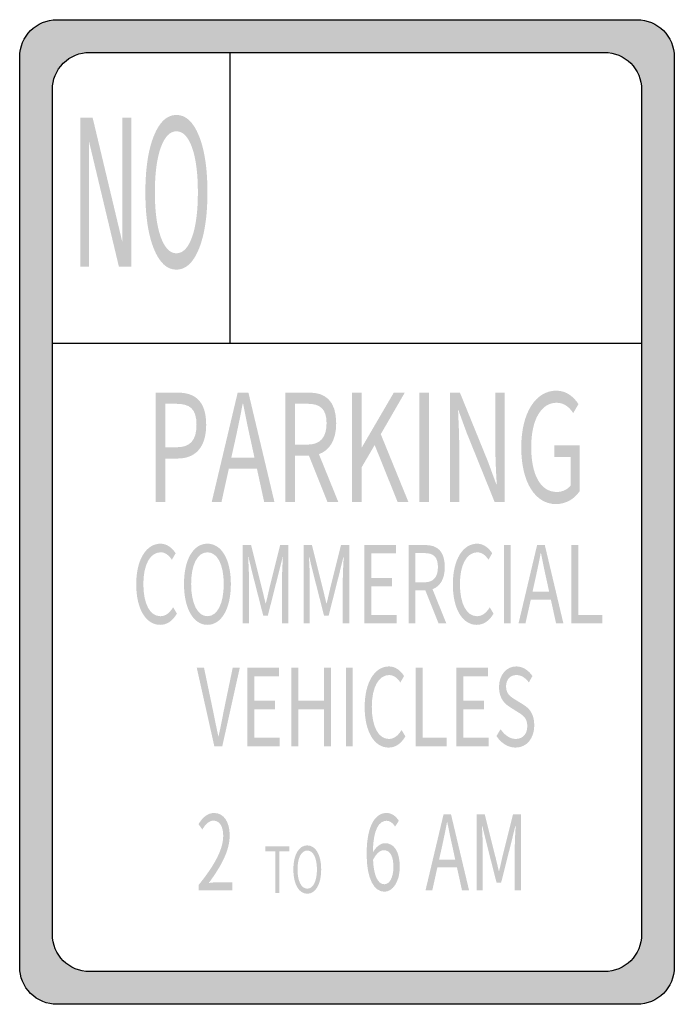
# Model space of a CAD drawing. Header units: inches. Extents: x -0.5 to 0.5, y -0.75 to 0.75.
import ezdxf

# ---------------------------------------------------------------- set-up
doc = ezdxf.new("R2010")
doc.units = ezdxf.units.IN
doc.header["$MEASUREMENT"] = 0

msp = doc.modelspace()

# ---------------------------------------------------------------- hatches: boundary and pattern name
h = msp.add_hatch(color=7)
edge = h.paths.add_edge_path()
edge.add_line((-0.443, 0.7521), (0.443, 0.7521))
edge.add_spline(control_points=[(0.443, 0.7521), (0.4745, 0.7521), (0.5, 0.7266), (0.5, 0.6951)], knot_values=[0, 0, 0, 0, 1, 1, 1, 1], degree=3, periodic=0)
edge.add_line((0.5, 0.6951), (0.5, -0.6951))
edge.add_spline(control_points=[(0.5, -0.6951), (0.5, -0.7266), (0.4745, -0.7521), (0.443, -0.7521)], knot_values=[0, 0, 0, 0, 1, 1, 1, 1], degree=3, periodic=0)
edge.add_line((0.443, -0.7521), (-0.443, -0.7521))
edge.add_spline(control_points=[(-0.443, -0.7521), (-0.4581, -0.7521), (-0.4726, -0.7461), (-0.4833, -0.7354), (-0.494, -0.7247), (-0.5, -0.7102), (-0.5, -0.6951)], knot_values=[0, 0, 0, 0, 1, 1, 1, 2, 2, 2, 2], degree=3, periodic=0)
edge.add_line((-0.5, -0.6951), (-0.5, 0.6951))
edge.add_spline(control_points=[(-0.5, 0.6951), (-0.5, 0.7266), (-0.4745, 0.7521), (-0.443, 0.7521)], knot_values=[0, 0, 0, 0, 1, 1, 1, 1], degree=3, periodic=0)
edge = h.paths.add_edge_path(flags=0)
edge.add_line((-0.3931, 0.7022), (0.3931, 0.7022))
edge.add_spline(control_points=[(0.3931, 0.7022), (0.4246, 0.7022), (0.4501, 0.6767), (0.4501, 0.6452)], knot_values=[0, 0, 0, 0, 1, 1, 1, 1], degree=3, periodic=0)
edge.add_line((0.4501, 0.6452), (0.4501, -0.6452))
edge.add_spline(control_points=[(0.4501, -0.6452), (0.4501, -0.6767), (0.4246, -0.7022), (0.3931, -0.7022)], knot_values=[0, 0, 0, 0, 1, 1, 1, 1], degree=3, periodic=0)
edge.add_line((0.3931, -0.7022), (-0.3931, -0.7022))
edge.add_spline(control_points=[(-0.3931, -0.7022), (-0.4246, -0.7022), (-0.4501, -0.6767), (-0.4501, -0.6452)], knot_values=[0, 0, 0, 0, 1, 1, 1, 1], degree=3, periodic=0)
edge.add_line((-0.4501, -0.6452), (-0.4501, 0.6452))
edge.add_spline(control_points=[(-0.4501, 0.6452), (-0.4501, 0.6603), (-0.4441, 0.6748), (-0.4334, 0.6855), (-0.4227, 0.6962), (-0.4083, 0.7022), (-0.3931, 0.7022)], knot_values=[0, 0, 0, 0, 1, 1, 1, 2, 2, 2, 2], degree=3, periodic=0)
for points in [[(-0.4073, 0.6025), (-0.3886, 0.6025), (-0.3431, 0.4119), (-0.3431, 0.6025), (-0.3297, 0.6025), (-0.3297, 0.3746), (-0.3484, 0.3746), (-0.3939, 0.5652), (-0.3939, 0.3746), (-0.4073, 0.3746), (-0.4073, 0.6025)], [(0.0075, 0.0151), (0.0222, 0.0151), (0.0222, 0.068), (0.0423, 0.1023), (0.0774, 0.0151), (0.0939, 0.0151), (0.0516, 0.1189), (0.0883, 0.1824), (0.0715, 0.1824), (0.0225, 0.0984), (0.0222, 0.0984), (0.0222, 0.1824), (0.0075, 0.1824), (0.0075, 0.0151)], [(0.1107, 0.0151), (0.1254, 0.0151), (0.1254, 0.1824), (0.1107, 0.1824), (0.1107, 0.0151)], [(0.0266, -0.1703), (0.0761, -0.1703), (0.0761, -0.1574), (0.0371, -0.1574), (0.0371, -0.1138), (0.0689, -0.1138), (0.0689, -0.1009), (0.0371, -0.1009), (0.0371, -0.0633), (0.0749, -0.0633), (0.0749, -0.0505), (0.0266, -0.0505), (0.0266, -0.1703)], [(0.2396, -0.1703), (0.2501, -0.1703), (0.2501, -0.0505), (0.2396, -0.0505), (0.2396, -0.1703)], [(0.3427, -0.1703), (0.3899, -0.1703), (0.3899, -0.1574), (0.3532, -0.1574), (0.3532, -0.0505), (0.3427, -0.0505), (0.3427, -0.1703)], [(-0.1523, -0.3578), (-0.1027, -0.3578), (-0.1027, -0.3449), (-0.1417, -0.3449), (-0.1417, -0.3013), (-0.1099, -0.3013), (-0.1099, -0.2884), (-0.1417, -0.2884), (-0.1417, -0.2508), (-0.104, -0.2508), (-0.104, -0.238), (-0.1523, -0.238), (-0.1523, -0.3578)], [(-0.0849, -0.3578), (-0.0743, -0.3578), (-0.0743, -0.3013), (-0.0352, -0.3013), (-0.0352, -0.3578), (-0.0246, -0.3578), (-0.0246, -0.238), (-0.0352, -0.238), (-0.0352, -0.2882), (-0.0743, -0.2882), (-0.0743, -0.238), (-0.0849, -0.238), (-0.0849, -0.3578)], [(-0.0016, -0.3578), (0.0089, -0.3578), (0.0089, -0.238), (-0.0016, -0.238), (-0.0016, -0.3578)], [(0.1049, -0.3578), (0.1522, -0.3578), (0.1522, -0.3449), (0.1154, -0.3449), (0.1154, -0.238), (0.1049, -0.238), (0.1049, -0.3578)], [(0.167, -0.3578), (0.2166, -0.3578), (0.2166, -0.3449), (0.1776, -0.3449), (0.1776, -0.3013), (0.2094, -0.3013), (0.2094, -0.2884), (0.1776, -0.2884), (0.1776, -0.2508), (0.2153, -0.2508), (0.2153, -0.238), (0.167, -0.238), (0.167, -0.3578)], [(-0.1096, -0.582), (-0.1032, -0.582), (-0.1032, -0.5182), (-0.0881, -0.5182), (-0.0881, -0.5106), (-0.1247, -0.5106), (-0.1247, -0.5182), (-0.1096, -0.5182), (-0.1096, -0.582)]]:
    msp.add_hatch(color=7).paths.add_polyline_path(points)
h = msp.add_hatch(color=7)
edge = h.paths.add_edge_path()
edge.add_spline(control_points=[(-0.2606, 0.6066), (-0.2462, 0.6066), (-0.2347, 0.5959), (-0.2261, 0.5745), (-0.2175, 0.5531), (-0.2132, 0.5243), (-0.2132, 0.4883), (-0.2132, 0.4524), (-0.2175, 0.4237), (-0.2261, 0.4023), (-0.2347, 0.3809), (-0.2462, 0.3702), (-0.2606, 0.3702), (-0.275, 0.3702), (-0.2865, 0.3809), (-0.2951, 0.4022), (-0.3037, 0.4236), (-0.308, 0.4523), (-0.308, 0.4883), (-0.308, 0.5243), (-0.3037, 0.5531), (-0.2951, 0.5745), (-0.2865, 0.5959), (-0.275, 0.6066), (-0.2606, 0.6066)], knot_values=[0, 0, 0, 0, 1, 1, 1, 2, 2, 2, 3, 3, 3, 4, 4, 4, 5, 5, 5, 6, 6, 6, 7, 7, 7, 8, 8, 8, 8], degree=3, periodic=0)
edge = h.paths.add_edge_path(flags=0)
edge.add_spline(control_points=[(-0.2606, 0.5816), (-0.2706, 0.5816), (-0.2786, 0.5732), (-0.2846, 0.5565), (-0.2905, 0.5399), (-0.2935, 0.5171), (-0.2935, 0.4883), (-0.2935, 0.4596), (-0.2905, 0.4369), (-0.2846, 0.4203), (-0.2786, 0.4036), (-0.2706, 0.3952), (-0.2606, 0.3952), (-0.2505, 0.3952), (-0.2425, 0.4036), (-0.2366, 0.4203), (-0.2307, 0.4369), (-0.2278, 0.4596), (-0.2278, 0.4883), (-0.2278, 0.5171), (-0.2307, 0.5399), (-0.2366, 0.5565), (-0.2425, 0.5732), (-0.2505, 0.5816), (-0.2606, 0.5816)], knot_values=[0, 0, 0, 0, 1, 1, 1, 2, 2, 2, 3, 3, 3, 4, 4, 4, 5, 5, 5, 6, 6, 6, 7, 7, 7, 8, 8, 8, 8], degree=3, periodic=0)
h = msp.add_hatch(color=7)
edge = h.paths.add_edge_path()
edge.add_line((-0.2923, 0.0151), (-0.2776, 0.0151))
edge.add_line((-0.2776, 0.0151), (-0.2776, 0.0817))
edge.add_line((-0.2776, 0.0817), (-0.2583, 0.0817))
edge.add_spline(control_points=[(-0.2583, 0.0817), (-0.2326, 0.0817), (-0.2151, 0.0979), (-0.2151, 0.1333), (-0.2151, 0.1699), (-0.2327, 0.1824), (-0.2589, 0.1824)], knot_values=[0, 0, 0, 0, 1, 1, 1, 2, 2, 2, 2], degree=3, periodic=0)
edge.add_line((-0.2589, 0.1824), (-0.2923, 0.1824))
edge.add_line((-0.2923, 0.1824), (-0.2923, 0.0151))
edge = h.paths.add_edge_path(flags=0)
edge.add_line((-0.2776, 0.0989), (-0.2776, 0.1653))
edge.add_line((-0.2776, 0.1653), (-0.2609, 0.1653))
edge.add_spline(control_points=[(-0.2609, 0.1653), (-0.2402, 0.1653), (-0.2299, 0.1578), (-0.2299, 0.1333), (-0.2299, 0.1094), (-0.2396, 0.0989), (-0.2602, 0.0989)], knot_values=[0, 0, 0, 0, 1, 1, 1, 2, 2, 2, 2], degree=3, periodic=0)
edge.add_line((-0.2602, 0.0989), (-0.2776, 0.0989))
h = msp.add_hatch(color=7)
h.paths.add_polyline_path([(-0.2067, 0.0151), (-0.1918, 0.0151), (-0.1805, 0.0662), (-0.1376, 0.0662), (-0.1265, 0.0151), (-0.1108, 0.0151), (-0.1506, 0.1824), (-0.167, 0.1824), (-0.2067, 0.0151)])
edge = h.paths.add_edge_path(flags=0)
edge.add_line((-0.1768, 0.0829), (-0.171, 0.1087))
edge.add_spline(control_points=[(-0.171, 0.1087), (-0.1669, 0.1276), (-0.1631, 0.1457), (-0.1594, 0.1653)], knot_values=[0, 0, 0, 0, 1, 1, 1, 1], degree=3, periodic=0)
edge.add_line((-0.1594, 0.1653), (-0.1587, 0.1653))
edge.add_spline(control_points=[(-0.1587, 0.1653), (-0.1549, 0.1459), (-0.1512, 0.1276), (-0.1469, 0.1087)], knot_values=[0, 0, 0, 0, 1, 1, 1, 1], degree=3, periodic=0)
edge.add_line((-0.1469, 0.1087), (-0.1413, 0.0829))
edge.add_line((-0.1413, 0.0829), (-0.1768, 0.0829))
h = msp.add_hatch(color=7)
edge = h.paths.add_edge_path()
edge.add_line((-0.0298, 0.0151), (-0.0132, 0.0151))
edge.add_line((-0.0132, 0.0151), (-0.0429, 0.0884))
edge.add_spline(control_points=[(-0.0429, 0.0884), (-0.0271, 0.0938), (-0.0165, 0.1094), (-0.0165, 0.1356), (-0.0165, 0.1703), (-0.0336, 0.1824), (-0.0574, 0.1824)], knot_values=[0, 0, 0, 0, 1, 1, 1, 2, 2, 2, 2], degree=3, periodic=0)
edge.add_line((-0.0574, 0.1824), (-0.094, 0.1824))
edge.add_line((-0.094, 0.1824), (-0.094, 0.0151))
edge.add_line((-0.094, 0.0151), (-0.0793, 0.0151))
edge.add_line((-0.0793, 0.0151), (-0.0793, 0.0861))
edge.add_line((-0.0793, 0.0861), (-0.0582, 0.0861))
edge.add_line((-0.0582, 0.0861), (-0.0298, 0.0151))
edge = h.paths.add_edge_path(flags=0)
edge.add_line((-0.0793, 0.103), (-0.0793, 0.1653))
edge.add_line((-0.0793, 0.1653), (-0.0597, 0.1653))
edge.add_spline(control_points=[(-0.0597, 0.1653), (-0.0413, 0.1653), (-0.0312, 0.1575), (-0.0312, 0.1356), (-0.0312, 0.1137), (-0.0413, 0.103), (-0.0597, 0.103)], knot_values=[0, 0, 0, 0, 1, 1, 1, 2, 2, 2, 2], degree=3, periodic=0)
edge.add_line((-0.0597, 0.103), (-0.0793, 0.103))
h = msp.add_hatch(color=7)
edge = h.paths.add_edge_path()
edge.add_line((0.1575, 0.0151), (0.1714, 0.0151))
edge.add_line((0.1714, 0.0151), (0.1714, 0.103))
edge.add_spline(control_points=[(0.1714, 0.103), (0.1714, 0.1205), (0.1703, 0.1384), (0.1697, 0.1552)], knot_values=[0, 0, 0, 0, 1, 1, 1, 1], degree=3, periodic=0)
edge.add_line((0.1697, 0.1552), (0.1703, 0.1552))
edge.add_line((0.1703, 0.1552), (0.1829, 0.1208))
edge.add_line((0.1829, 0.1208), (0.2256, 0.0151))
edge.add_line((0.2256, 0.0151), (0.2408, 0.0151))
edge.add_line((0.2408, 0.0151), (0.2408, 0.1824))
edge.add_line((0.2408, 0.1824), (0.2267, 0.1824))
edge.add_line((0.2267, 0.1824), (0.2267, 0.0954))
edge.add_spline(control_points=[(0.2267, 0.0954), (0.2267, 0.0781), (0.2278, 0.0591), (0.2288, 0.0425)], knot_values=[0, 0, 0, 0, 1, 1, 1, 1], degree=3, periodic=0)
edge.add_line((0.2288, 0.0425), (0.228, 0.0425))
edge.add_line((0.228, 0.0425), (0.2154, 0.0769))
edge.add_line((0.2154, 0.0769), (0.1725, 0.1824))
edge.add_line((0.1725, 0.1824), (0.1575, 0.1824))
edge.add_line((0.1575, 0.1824), (0.1575, 0.0151))
h = msp.add_hatch(color=7)
edge = h.paths.add_edge_path()
edge.add_spline(control_points=[(0.3191, 0.0121), (0.3347, 0.0121), (0.3477, 0.0203), (0.3552, 0.0315)], knot_values=[0, 0, 0, 0, 1, 1, 1, 1], degree=3, periodic=0)
edge.add_line((0.3552, 0.0315), (0.3552, 0.1018))
edge.add_line((0.3552, 0.1018), (0.3167, 0.1018))
edge.add_line((0.3167, 0.1018), (0.3167, 0.0842))
edge.add_line((0.3167, 0.0842), (0.3416, 0.0842))
edge.add_line((0.3416, 0.0842), (0.3416, 0.0404))
edge.add_spline(control_points=[(0.3416, 0.0404), (0.337, 0.0343), (0.3288, 0.0306), (0.3205, 0.0306), (0.2954, 0.0306), (0.2814, 0.0571), (0.2814, 0.0993), (0.2814, 0.1411), (0.2967, 0.1669), (0.3203, 0.1669), (0.332, 0.1669), (0.3397, 0.1598), (0.3456, 0.1511)], knot_values=[0, 0, 0, 0, 1, 1, 1, 2, 2, 2, 3, 3, 3, 4, 4, 4, 4], degree=3, periodic=0)
edge.add_line((0.3456, 0.1511), (0.3536, 0.1648))
edge.add_spline(control_points=[(0.3536, 0.1648), (0.3469, 0.1749), (0.3362, 0.1854), (0.3199, 0.1854), (0.2889, 0.1854), (0.2662, 0.1527), (0.2662, 0.0986), (0.2662, 0.0443), (0.2882, 0.0121), (0.3191, 0.0121)], knot_values=[0, 0, 0, 0, 1, 1, 1, 2, 2, 2, 3, 3, 3, 3], degree=3, periodic=0)
h = msp.add_hatch(color=7)
edge = h.paths.add_edge_path()
edge.add_spline(control_points=[(-0.2855, -0.1724), (-0.2746, -0.1724), (-0.2664, -0.1662), (-0.2598, -0.1553)], knot_values=[0, 0, 0, 0, 1, 1, 1, 1], degree=3, periodic=0)
edge.add_line((-0.2598, -0.1553), (-0.2656, -0.1456))
edge.add_spline(control_points=[(-0.2656, -0.1456), (-0.271, -0.1541), (-0.277, -0.1592), (-0.285, -0.1592), (-0.3011, -0.1592), (-0.3111, -0.1402), (-0.3111, -0.11), (-0.3111, -0.0801), (-0.3005, -0.0616), (-0.2847, -0.0616), (-0.2775, -0.0616), (-0.272, -0.0662), (-0.2675, -0.0729)], knot_values=[0, 0, 0, 0, 1, 1, 1, 2, 2, 2, 3, 3, 3, 4, 4, 4, 4], degree=3, periodic=0)
edge.add_line((-0.2675, -0.0729), (-0.2618, -0.0631))
edge.add_spline(control_points=[(-0.2618, -0.0631), (-0.2666, -0.0554), (-0.2746, -0.0484), (-0.2848, -0.0484), (-0.3061, -0.0484), (-0.322, -0.0718), (-0.322, -0.1105), (-0.322, -0.1494), (-0.3064, -0.1724), (-0.2855, -0.1724)], knot_values=[0, 0, 0, 0, 1, 1, 1, 2, 2, 2, 3, 3, 3, 3], degree=3, periodic=0)
h = msp.add_hatch(color=7)
edge = h.paths.add_edge_path()
edge.add_spline(control_points=[(-0.2132, -0.1724), (-0.1922, -0.1724), (-0.1774, -0.1484), (-0.1774, -0.11), (-0.1774, -0.0716), (-0.1922, -0.0484), (-0.2132, -0.0484), (-0.2342, -0.0484), (-0.249, -0.0716), (-0.249, -0.11), (-0.249, -0.1484), (-0.2342, -0.1724), (-0.2132, -0.1724)], knot_values=[0, 0, 0, 0, 1, 1, 1, 2, 2, 2, 3, 3, 3, 4, 4, 4, 4], degree=3, periodic=0)
edge = h.paths.add_edge_path(flags=0)
edge.add_spline(control_points=[(-0.2132, -0.1592), (-0.2283, -0.1592), (-0.2381, -0.1399), (-0.2381, -0.11), (-0.2381, -0.0801), (-0.2283, -0.0616), (-0.2132, -0.0616), (-0.1981, -0.0616), (-0.1883, -0.0801), (-0.1883, -0.11), (-0.1883, -0.1399), (-0.1981, -0.1592), (-0.2132, -0.1592)], knot_values=[0, 0, 0, 0, 1, 1, 1, 2, 2, 2, 3, 3, 3, 4, 4, 4, 4], degree=3, periodic=0)
h = msp.add_hatch(color=7)
edge = h.paths.add_edge_path()
edge.add_line((-0.1592, -0.1703), (-0.1497, -0.1703))
edge.add_line((-0.1497, -0.1703), (-0.1497, -0.104))
edge.add_spline(control_points=[(-0.1497, -0.104), (-0.1497, -0.0937), (-0.1504, -0.0791), (-0.1511, -0.0687)], knot_values=[0, 0, 0, 0, 1, 1, 1, 1], degree=3, periodic=0)
edge.add_line((-0.1511, -0.0687), (-0.1506, -0.0687))
edge.add_line((-0.1506, -0.0687), (-0.1439, -0.096))
edge.add_line((-0.1439, -0.096), (-0.128, -0.1582))
edge.add_line((-0.128, -0.1582), (-0.1209, -0.1582))
edge.add_line((-0.1209, -0.1582), (-0.1051, -0.096))
edge.add_line((-0.1051, -0.096), (-0.0983, -0.0687))
edge.add_line((-0.0983, -0.0687), (-0.0979, -0.0687))
edge.add_spline(control_points=[(-0.0979, -0.0687), (-0.0985, -0.0791), (-0.0993, -0.0937), (-0.0993, -0.104)], knot_values=[0, 0, 0, 0, 1, 1, 1, 1], degree=3, periodic=0)
edge.add_line((-0.0993, -0.104), (-0.0993, -0.1703))
edge.add_line((-0.0993, -0.1703), (-0.0894, -0.1703))
edge.add_line((-0.0894, -0.1703), (-0.0894, -0.0505))
edge.add_line((-0.0894, -0.0505), (-0.1021, -0.0505))
edge.add_line((-0.1021, -0.0505), (-0.1181, -0.1146))
edge.add_spline(control_points=[(-0.1181, -0.1146), (-0.1201, -0.1228), (-0.1218, -0.1313), (-0.124, -0.1396)], knot_values=[0, 0, 0, 0, 1, 1, 1, 1], degree=3, periodic=0)
edge.add_line((-0.124, -0.1396), (-0.1244, -0.1396))
edge.add_spline(control_points=[(-0.1244, -0.1396), (-0.1265, -0.1313), (-0.1283, -0.1228), (-0.1305, -0.1146)], knot_values=[0, 0, 0, 0, 1, 1, 1, 1], degree=3, periodic=0)
edge.add_line((-0.1305, -0.1146), (-0.1465, -0.0505))
edge.add_line((-0.1465, -0.0505), (-0.1592, -0.0505))
edge.add_line((-0.1592, -0.0505), (-0.1592, -0.1703))
h = msp.add_hatch(color=7)
edge = h.paths.add_edge_path()
edge.add_line((-0.0663, -0.1703), (-0.0568, -0.1703))
edge.add_line((-0.0568, -0.1703), (-0.0568, -0.104))
edge.add_spline(control_points=[(-0.0568, -0.104), (-0.0568, -0.0937), (-0.0575, -0.0791), (-0.0582, -0.0687)], knot_values=[0, 0, 0, 0, 1, 1, 1, 1], degree=3, periodic=0)
edge.add_line((-0.0582, -0.0687), (-0.0577, -0.0687))
edge.add_line((-0.0577, -0.0687), (-0.051, -0.096))
edge.add_line((-0.051, -0.096), (-0.0351, -0.1582))
edge.add_line((-0.0351, -0.1582), (-0.028, -0.1582))
edge.add_line((-0.028, -0.1582), (-0.0122, -0.096))
edge.add_line((-0.0122, -0.096), (-0.0055, -0.0687))
edge.add_line((-0.0055, -0.0687), (-0.005, -0.0687))
edge.add_spline(control_points=[(-0.005, -0.0687), (-0.0056, -0.0791), (-0.0064, -0.0937), (-0.0064, -0.104)], knot_values=[0, 0, 0, 0, 1, 1, 1, 1], degree=3, periodic=0)
edge.add_line((-0.0064, -0.104), (-0.0064, -0.1703))
edge.add_line((-0.0064, -0.1703), (0.0035, -0.1703))
edge.add_line((0.0035, -0.1703), (0.0035, -0.0505))
edge.add_line((0.0035, -0.0505), (-0.0092, -0.0505))
edge.add_line((-0.0092, -0.0505), (-0.0252, -0.1146))
edge.add_spline(control_points=[(-0.0252, -0.1146), (-0.0272, -0.1228), (-0.0289, -0.1313), (-0.0311, -0.1396)], knot_values=[0, 0, 0, 0, 1, 1, 1, 1], degree=3, periodic=0)
edge.add_line((-0.0311, -0.1396), (-0.0315, -0.1396))
edge.add_spline(control_points=[(-0.0315, -0.1396), (-0.0336, -0.1313), (-0.0354, -0.1228), (-0.0376, -0.1146)], knot_values=[0, 0, 0, 0, 1, 1, 1, 1], degree=3, periodic=0)
edge.add_line((-0.0376, -0.1146), (-0.0536, -0.0505))
edge.add_line((-0.0536, -0.0505), (-0.0663, -0.0505))
edge.add_line((-0.0663, -0.0505), (-0.0663, -0.1703))
h = msp.add_hatch(color=7)
edge = h.paths.add_edge_path()
edge.add_line((0.1399, -0.1703), (0.1518, -0.1703))
edge.add_line((0.1518, -0.1703), (0.1306, -0.1179))
edge.add_spline(control_points=[(0.1306, -0.1179), (0.1419, -0.1139), (0.1494, -0.1028), (0.1494, -0.084), (0.1494, -0.0592), (0.1372, -0.0505), (0.1202, -0.0505)], knot_values=[0, 0, 0, 0, 1, 1, 1, 2, 2, 2, 2], degree=3, periodic=0)
edge.add_line((0.1202, -0.0505), (0.094, -0.0505))
edge.add_line((0.094, -0.0505), (0.094, -0.1703))
edge.add_line((0.094, -0.1703), (0.1045, -0.1703))
edge.add_line((0.1045, -0.1703), (0.1045, -0.1195))
edge.add_line((0.1045, -0.1195), (0.1196, -0.1195))
edge.add_line((0.1196, -0.1195), (0.1399, -0.1703))
edge = h.paths.add_edge_path(flags=0)
edge.add_line((0.1045, -0.1074), (0.1045, -0.0628))
edge.add_line((0.1045, -0.0628), (0.1185, -0.0628))
edge.add_spline(control_points=[(0.1185, -0.0628), (0.1317, -0.0628), (0.1389, -0.0683), (0.1389, -0.084), (0.1389, -0.0997), (0.1317, -0.1074), (0.1185, -0.1074)], knot_values=[0, 0, 0, 0, 1, 1, 1, 2, 2, 2, 2], degree=3, periodic=0)
edge.add_line((0.1185, -0.1074), (0.1045, -0.1074))
h = msp.add_hatch(color=7)
edge = h.paths.add_edge_path()
edge.add_spline(control_points=[(0.1982, -0.1724), (0.209, -0.1724), (0.2173, -0.1662), (0.2239, -0.1553)], knot_values=[0, 0, 0, 0, 1, 1, 1, 1], degree=3, periodic=0)
edge.add_line((0.2239, -0.1553), (0.2181, -0.1456))
edge.add_spline(control_points=[(0.2181, -0.1456), (0.2127, -0.1541), (0.2066, -0.1592), (0.1986, -0.1592), (0.1826, -0.1592), (0.1725, -0.1402), (0.1725, -0.11), (0.1725, -0.0801), (0.1832, -0.0616), (0.199, -0.0616), (0.2062, -0.0616), (0.2117, -0.0662), (0.2161, -0.0729)], knot_values=[0, 0, 0, 0, 1, 1, 1, 2, 2, 2, 3, 3, 3, 4, 4, 4, 4], degree=3, periodic=0)
edge.add_line((0.2161, -0.0729), (0.2218, -0.0631))
edge.add_spline(control_points=[(0.2218, -0.0631), (0.217, -0.0554), (0.209, -0.0484), (0.1989, -0.0484), (0.1776, -0.0484), (0.1617, -0.0718), (0.1617, -0.1105), (0.1617, -0.1494), (0.1772, -0.1724), (0.1982, -0.1724)], knot_values=[0, 0, 0, 0, 1, 1, 1, 2, 2, 2, 3, 3, 3, 3], degree=3, periodic=0)
h = msp.add_hatch(color=7)
h.paths.add_polyline_path([(0.262, -0.1703), (0.2726, -0.1703), (0.2808, -0.1337), (0.3114, -0.1337), (0.3194, -0.1703), (0.3306, -0.1703), (0.3022, -0.0505), (0.2904, -0.0505), (0.262, -0.1703)])
edge = h.paths.add_edge_path(flags=0)
edge.add_line((0.2834, -0.1218), (0.2875, -0.1033))
edge.add_spline(control_points=[(0.2875, -0.1033), (0.2905, -0.0898), (0.2932, -0.0768), (0.2959, -0.0628)], knot_values=[0, 0, 0, 0, 1, 1, 1, 1], degree=3, periodic=0)
edge.add_line((0.2959, -0.0628), (0.2963, -0.0628))
edge.add_spline(control_points=[(0.2963, -0.0628), (0.2991, -0.0767), (0.3017, -0.0898), (0.3048, -0.1033)], knot_values=[0, 0, 0, 0, 1, 1, 1, 1], degree=3, periodic=0)
edge.add_line((0.3048, -0.1033), (0.3088, -0.1218))
edge.add_line((0.3088, -0.1218), (0.2834, -0.1218))
h = msp.add_hatch(color=7)
edge = h.paths.add_edge_path()
edge.add_line((-0.2027, -0.3578), (-0.1905, -0.3578))
edge.add_line((-0.1905, -0.3578), (-0.1638, -0.238))
edge.add_line((-0.1638, -0.238), (-0.1746, -0.238))
edge.add_line((-0.1746, -0.238), (-0.1881, -0.3029))
edge.add_spline(control_points=[(-0.1881, -0.3029), (-0.1909, -0.317), (-0.193, -0.3284), (-0.1962, -0.3425)], knot_values=[0, 0, 0, 0, 1, 1, 1, 1], degree=3, periodic=0)
edge.add_line((-0.1962, -0.3425), (-0.1966, -0.3425))
edge.add_spline(control_points=[(-0.1966, -0.3425), (-0.1997, -0.3284), (-0.2019, -0.317), (-0.2048, -0.3029)], knot_values=[0, 0, 0, 0, 1, 1, 1, 1], degree=3, periodic=0)
edge.add_line((-0.2048, -0.3029), (-0.2184, -0.238))
edge.add_line((-0.2184, -0.238), (-0.2295, -0.238))
edge.add_line((-0.2295, -0.238), (-0.2027, -0.3578))
h = msp.add_hatch(color=7)
edge = h.paths.add_edge_path()
edge.add_spline(control_points=[(0.0635, -0.3599), (0.0744, -0.3599), (0.0826, -0.3537), (0.0892, -0.3428)], knot_values=[0, 0, 0, 0, 1, 1, 1, 1], degree=3, periodic=0)
edge.add_line((0.0892, -0.3428), (0.0834, -0.3331))
edge.add_spline(control_points=[(0.0834, -0.3331), (0.078, -0.3416), (0.072, -0.3467), (0.064, -0.3467), (0.0479, -0.3467), (0.0379, -0.3278), (0.0379, -0.2975), (0.0379, -0.2676), (0.0485, -0.2491), (0.0643, -0.2491), (0.0715, -0.2491), (0.077, -0.2537), (0.0815, -0.2604)], knot_values=[0, 0, 0, 0, 1, 1, 1, 2, 2, 2, 3, 3, 3, 4, 4, 4, 4], degree=3, periodic=0)
edge.add_line((0.0815, -0.2604), (0.0872, -0.2506))
edge.add_spline(control_points=[(0.0872, -0.2506), (0.0824, -0.2429), (0.0744, -0.2359), (0.0642, -0.2359), (0.0429, -0.2359), (0.027, -0.2593), (0.027, -0.298), (0.027, -0.3369), (0.0426, -0.3599), (0.0635, -0.3599)], knot_values=[0, 0, 0, 0, 1, 1, 1, 2, 2, 2, 3, 3, 3, 3], degree=3, periodic=0)
h = msp.add_hatch(color=7)
edge = h.paths.add_edge_path()
edge.add_spline(control_points=[(0.2576, -0.3599), (0.2751, -0.3599), (0.2861, -0.3449), (0.2861, -0.326), (0.2861, -0.3081), (0.2786, -0.3), (0.2688, -0.2939)], knot_values=[0, 0, 0, 0, 1, 1, 1, 2, 2, 2, 2], degree=3, periodic=0)
edge.add_line((0.2688, -0.2939), (0.2569, -0.2866))
edge.add_spline(control_points=[(0.2569, -0.2866), (0.2504, -0.2826), (0.243, -0.2782), (0.243, -0.2665), (0.243, -0.2558), (0.2492, -0.2491), (0.2587, -0.2491), (0.2664, -0.2491), (0.2726, -0.2534), (0.2778, -0.2603)], knot_values=[0, 0, 0, 0, 1, 1, 1, 2, 2, 2, 3, 3, 3, 3], degree=3, periodic=0)
edge.add_line((0.2778, -0.2603), (0.2833, -0.2506))
edge.add_spline(control_points=[(0.2833, -0.2506), (0.2774, -0.242), (0.2686, -0.2359), (0.2587, -0.2359), (0.2434, -0.2359), (0.2322, -0.2491), (0.2322, -0.2676), (0.2322, -0.2851), (0.2415, -0.2936), (0.2493, -0.2983)], knot_values=[0, 0, 0, 0, 1, 1, 1, 2, 2, 2, 3, 3, 3, 3], degree=3, periodic=0)
edge.add_line((0.2493, -0.2983), (0.2613, -0.3059))
edge.add_spline(control_points=[(0.2613, -0.3059), (0.2693, -0.3109), (0.2754, -0.3148), (0.2754, -0.3273), (0.2754, -0.3389), (0.2688, -0.3467), (0.2577, -0.3467), (0.249, -0.3467), (0.2406, -0.3408), (0.2346, -0.3318)], knot_values=[0, 0, 0, 0, 1, 1, 1, 2, 2, 2, 3, 3, 3, 3], degree=3, periodic=0)
edge.add_line((0.2346, -0.3318), (0.2283, -0.3423))
edge.add_spline(control_points=[(0.2283, -0.3423), (0.2355, -0.3531), (0.2457, -0.3599), (0.2576, -0.3599)], knot_values=[0, 0, 0, 0, 1, 1, 1, 1], degree=3, periodic=0)
h = msp.add_hatch(color=7)
edge = h.paths.add_edge_path()
edge.add_line((-0.2264, -0.5781), (-0.1753, -0.5781))
edge.add_line((-0.1753, -0.5781), (-0.1753, -0.5656))
edge.add_line((-0.1753, -0.5656), (-0.1978, -0.5656))
edge.add_spline(control_points=[(-0.1978, -0.5656), (-0.2019, -0.5656), (-0.2069, -0.5662), (-0.2111, -0.5667)], knot_values=[0, 0, 0, 0, 1, 1, 1, 1], degree=3, periodic=0)
edge.add_spline(control_points=[(-0.2111, -0.5667), (-0.192, -0.5408), (-0.1792, -0.5172), (-0.1792, -0.4939), (-0.1792, -0.4733), (-0.1884, -0.4598), (-0.2029, -0.4598), (-0.2132, -0.4598), (-0.2203, -0.4665), (-0.2269, -0.4768)], knot_values=[0, 0, 0, 0, 1, 1, 1, 2, 2, 2, 3, 3, 3, 3], degree=3, periodic=0)
edge.add_line((-0.2269, -0.4768), (-0.221, -0.485))
edge.add_spline(control_points=[(-0.221, -0.485), (-0.2164, -0.4773), (-0.2108, -0.4715), (-0.2041, -0.4715), (-0.194, -0.4715), (-0.1891, -0.4812), (-0.1891, -0.4945), (-0.1891, -0.5145), (-0.2009, -0.5377), (-0.2264, -0.5695)], knot_values=[0, 0, 0, 0, 1, 1, 1, 2, 2, 2, 3, 3, 3, 3], degree=3, periodic=0)
edge.add_line((-0.2264, -0.5695), (-0.2264, -0.5781))
h = msp.add_hatch(color=7)
edge = h.paths.add_edge_path()
edge.add_spline(control_points=[(0.0572, -0.5801), (0.0698, -0.5801), (0.0806, -0.5649), (0.0806, -0.5424), (0.0806, -0.518), (0.0717, -0.5059), (0.058, -0.5059), (0.0516, -0.5059), (0.0445, -0.5112), (0.0395, -0.5199)], knot_values=[0, 0, 0, 0, 1, 1, 1, 2, 2, 2, 3, 3, 3, 3], degree=3, periodic=0)
edge.add_spline(control_points=[(0.0395, -0.5199), (0.04, -0.4839), (0.0492, -0.4717), (0.0605, -0.4717), (0.0654, -0.4717), (0.0703, -0.4752), (0.0734, -0.4806)], knot_values=[0, 0, 0, 0, 1, 1, 1, 2, 2, 2, 2], degree=3, periodic=0)
edge.add_line((0.0734, -0.4806), (0.0792, -0.4717))
edge.add_spline(control_points=[(0.0792, -0.4717), (0.0746, -0.4647), (0.0685, -0.4598), (0.0601, -0.4598), (0.0443, -0.4598), (0.03, -0.4771), (0.03, -0.5226), (0.03, -0.561), (0.0416, -0.5801), (0.0572, -0.5801)], knot_values=[0, 0, 0, 0, 1, 1, 1, 2, 2, 2, 3, 3, 3, 3], degree=3, periodic=0)
edge = h.paths.add_edge_path(flags=0)
edge.add_spline(control_points=[(0.0398, -0.5315), (0.0451, -0.5207), (0.0513, -0.5167), (0.0563, -0.5167), (0.0662, -0.5167), (0.0709, -0.5267), (0.0709, -0.5424), (0.0709, -0.5583), (0.0649, -0.5687), (0.0572, -0.5687), (0.047, -0.5687), (0.0409, -0.5556), (0.0398, -0.5315)], knot_values=[0, 0, 0, 0, 1, 1, 1, 2, 2, 2, 3, 3, 3, 4, 4, 4, 4], degree=3, periodic=0)
h = msp.add_hatch(color=7)
h.paths.add_polyline_path([(0.1199, -0.5781), (0.1303, -0.5781), (0.1381, -0.5426), (0.1679, -0.5426), (0.1757, -0.5781), (0.1865, -0.5781), (0.1589, -0.4619), (0.1475, -0.4619), (0.1199, -0.5781)])
edge = h.paths.add_edge_path(flags=0)
edge.add_line((0.1407, -0.531), (0.1447, -0.5131))
edge.add_spline(control_points=[(0.1447, -0.5131), (0.1476, -0.4999), (0.1502, -0.4874), (0.1528, -0.4738)], knot_values=[0, 0, 0, 0, 1, 1, 1, 1], degree=3, periodic=0)
edge.add_line((0.1528, -0.4738), (0.1532, -0.4738))
edge.add_spline(control_points=[(0.1532, -0.4738), (0.1559, -0.4872), (0.1585, -0.4999), (0.1615, -0.5131)], knot_values=[0, 0, 0, 0, 1, 1, 1, 1], degree=3, periodic=0)
edge.add_line((0.1615, -0.5131), (0.1653, -0.531))
edge.add_line((0.1653, -0.531), (0.1407, -0.531))
h = msp.add_hatch(color=7)
edge = h.paths.add_edge_path()
edge.add_line((0.1982, -0.5781), (0.2074, -0.5781))
edge.add_line((0.2074, -0.5781), (0.2074, -0.5137))
edge.add_spline(control_points=[(0.2074, -0.5137), (0.2074, -0.5037), (0.2067, -0.4896), (0.2061, -0.4795)], knot_values=[0, 0, 0, 0, 1, 1, 1, 1], degree=3, periodic=0)
edge.add_line((0.2061, -0.4795), (0.2065, -0.4795))
edge.add_line((0.2065, -0.4795), (0.2131, -0.5059))
edge.add_line((0.2131, -0.5059), (0.2285, -0.5664))
edge.add_line((0.2285, -0.5664), (0.2354, -0.5664))
edge.add_line((0.2354, -0.5664), (0.2507, -0.5059))
edge.add_line((0.2507, -0.5059), (0.2572, -0.4795))
edge.add_line((0.2572, -0.4795), (0.2577, -0.4795))
edge.add_spline(control_points=[(0.2577, -0.4795), (0.2571, -0.4896), (0.2563, -0.5037), (0.2563, -0.5137)], knot_values=[0, 0, 0, 0, 1, 1, 1, 1], degree=3, periodic=0)
edge.add_line((0.2563, -0.5137), (0.2563, -0.5781))
edge.add_line((0.2563, -0.5781), (0.2659, -0.5781))
edge.add_line((0.2659, -0.5781), (0.2659, -0.4619))
edge.add_line((0.2659, -0.4619), (0.2536, -0.4619))
edge.add_line((0.2536, -0.4619), (0.238, -0.524))
edge.add_spline(control_points=[(0.238, -0.524), (0.2361, -0.5319), (0.2345, -0.5402), (0.2324, -0.5483)], knot_values=[0, 0, 0, 0, 1, 1, 1, 1], degree=3, periodic=0)
edge.add_line((0.2324, -0.5483), (0.2319, -0.5483))
edge.add_spline(control_points=[(0.2319, -0.5483), (0.2299, -0.5402), (0.2281, -0.5319), (0.226, -0.524)], knot_values=[0, 0, 0, 0, 1, 1, 1, 1], degree=3, periodic=0)
edge.add_line((0.226, -0.524), (0.2105, -0.4619))
edge.add_line((0.2105, -0.4619), (0.1982, -0.4619))
edge.add_line((0.1982, -0.4619), (0.1982, -0.5781))
h = msp.add_hatch(color=7)
edge = h.paths.add_edge_path()
edge.add_spline(control_points=[(-0.0607, -0.5832), (-0.0482, -0.5832), (-0.0394, -0.5689), (-0.0394, -0.5461), (-0.0394, -0.5232), (-0.0482, -0.5093), (-0.0607, -0.5093), (-0.0732, -0.5093), (-0.082, -0.5232), (-0.082, -0.5461), (-0.082, -0.5689), (-0.0732, -0.5832), (-0.0607, -0.5832)], knot_values=[0, 0, 0, 0, 1, 1, 1, 2, 2, 2, 3, 3, 3, 4, 4, 4, 4], degree=3, periodic=0)
edge = h.paths.add_edge_path(flags=0)
edge.add_spline(control_points=[(-0.0607, -0.5754), (-0.0697, -0.5754), (-0.0756, -0.5639), (-0.0756, -0.5461), (-0.0756, -0.5282), (-0.0697, -0.5172), (-0.0607, -0.5172), (-0.0517, -0.5172), (-0.0459, -0.5282), (-0.0459, -0.5461), (-0.0459, -0.5639), (-0.0517, -0.5754), (-0.0607, -0.5754)], knot_values=[0, 0, 0, 0, 1, 1, 1, 2, 2, 2, 3, 3, 3, 4, 4, 4, 4], degree=3, periodic=0)

# ---------------------------------------------------------------- linework, layer by layer
at = {"color": 7}
for p, q in [((-0.1789, 0.7022), (-0.1789, 0.2572)), ((0.4501, 0.2572), (-0.4501, 0.2572))]:
    msp.add_line(p, q, dxfattribs=at)
for points in [[(-0.443, 0.7521), (0.443, 0.7521)], [(-0.5, -0.6951), (-0.5, 0.6951)], [(-0.3931, 0.7022), (0.3931, 0.7022)], [(0.5, 0.6951), (0.5, -0.6951)], [(-0.4501, -0.6452), (-0.4501, 0.6452)], [(0.4501, 0.6452), (0.4501, -0.6452)], [(0.3931, -0.7022), (-0.3931, -0.7022)], [(0.443, -0.7521), (-0.443, -0.7521)]]:
    msp.add_lwpolyline(points, dxfattribs=at)
for points in [[(-0.5, 0.6951), (-0.5, 0.7266), (-0.4745, 0.7521), (-0.443, 0.7521)], [(0.443, 0.7521), (0.4745, 0.7521), (0.5, 0.7266), (0.5, 0.6951)], [(0.3931, 0.7022), (0.4246, 0.7022), (0.4501, 0.6767), (0.4501, 0.6452)], [(-0.3931, -0.7022), (-0.4246, -0.7022), (-0.4501, -0.6767), (-0.4501, -0.6452)], [(0.4501, -0.6452), (0.4501, -0.6767), (0.4246, -0.7022), (0.3931, -0.7022)], [(0.5, -0.6951), (0.5, -0.7266), (0.4745, -0.7521), (0.443, -0.7521)]]:
    msp.add_open_spline(points, degree=3, dxfattribs=at)
for points in [[(-0.4501, 0.6452), (-0.4501, 0.6603), (-0.4441, 0.6748), (-0.4334, 0.6855), (-0.4227, 0.6962), (-0.4083, 0.7022), (-0.3931, 0.7022)], [(-0.443, -0.7521), (-0.4581, -0.7521), (-0.4726, -0.7461), (-0.4833, -0.7354), (-0.494, -0.7247), (-0.5, -0.7102), (-0.5, -0.6951)]]:
    msp.add_open_spline(points, degree=3, knots=[0, 0, 0, 0, 1, 1, 1, 2, 2, 2, 2], dxfattribs=at)

doc.saveas('drawing.dxf')
